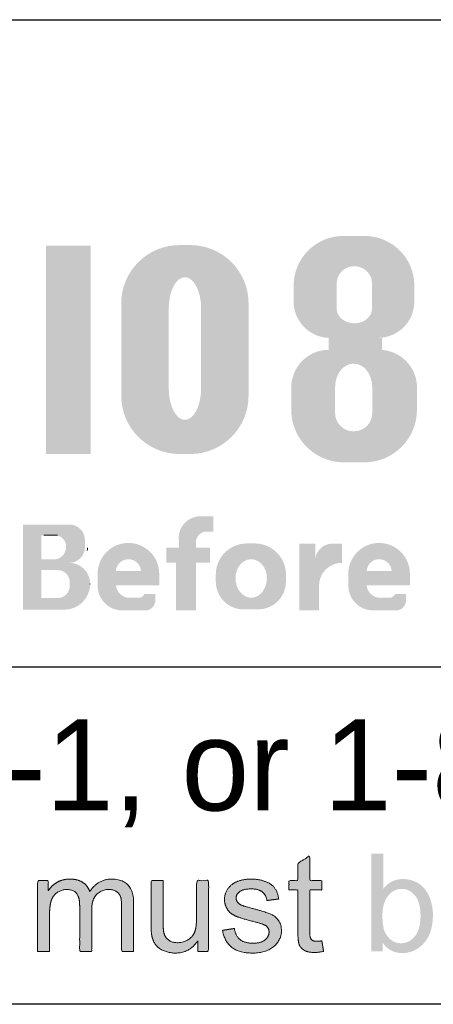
# Paper-space layout 'Layout1' of a CAD drawing. Extents: x 0 to 39.3, y 0 to 22.
# Tile 4 of 131: x 4.2 to 4.8, y 2.1 to 3.7. Entities that reach past the tile are written whole.
import ezdxf
from ezdxf.enums import TextEntityAlignment as Align

# ---------------------------------------------------------------- set-up
doc = ezdxf.new("R2010")
doc.units = 0
doc.header["$MEASUREMENT"] = 0
doc.layers.add('SH_Data', color=7, linetype='Continuous', lineweight=0)
doc.layers.add('SH_Text', color=7, linetype='Continuous', lineweight=13)
doc.styles.add('Font 70-Sub Title', font='font70.shx', dxfattribs={"height": 0.17})

# ---------------------------------------------------------------- blocks, each defined once
blk = doc.blocks.new('OUPS LOGO2')
at = {"layer": 'SH_Text', "extrusion": (0, 0, -1)}
h = blk.add_hatch(color=7, dxfattribs=at)
h.paths.add_polyline_path([(-2.239285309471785, 1.104010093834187, 0.414213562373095), (-2.315595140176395, 1.180319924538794), (-2.348331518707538, 1.180319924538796, 0.414213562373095), (-2.424641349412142, 1.104010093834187), (-2.424641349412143, 1.07970996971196, 0.414213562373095), (-2.368642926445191, 1.02371154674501), (-2.295283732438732, 1.023711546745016, 0.414213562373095), (-2.239285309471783, 1.07970996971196)])
edge = h.paths.add_edge_path(flags=16)
edge.add_ellipse((-2.332522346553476, 1.107621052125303), major_axis=(-0.02707546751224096, 0), ratio=0.969373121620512, start_angle=180, end_angle=360)
edge.add_line((-2.359597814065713, 1.107621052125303), (-2.359597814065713, 1.068330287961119))
edge.add_ellipse((-2.332522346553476, 1.068330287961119), major_axis=(-0.02707546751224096, 0), ratio=0.8184527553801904, start_angle=0, end_angle=180)
edge.add_line((-2.305446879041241, 1.068330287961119), (-2.305446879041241, 1.107621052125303))
h = blk.add_hatch(color=7, dxfattribs=at)
h.paths.add_polyline_path([(-2.080598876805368, 1.166322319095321, 0.414213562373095), (-2.170068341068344, 1.076852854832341), (-2.170068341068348, 0.9348394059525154, 0.414213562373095), (-2.080598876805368, 0.8453699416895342), (-2.06406497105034, 0.8453699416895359, 0.414213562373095), (-1.974595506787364, 0.9348394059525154), (-1.974595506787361, 1.076852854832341, 0.414213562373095), (-2.06406497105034, 1.166322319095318)])
edge = h.paths.add_edge_path(flags=16)
edge.add_ellipse((-2.072398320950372, 1.068571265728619), major_axis=(0, -0.04840346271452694), ratio=0.5144029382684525, start_angle=90, end_angle=270)
edge.add_line((-2.097297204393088, 1.068571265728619), (-2.097297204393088, 0.9462328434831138))
edge.add_ellipse((-2.072398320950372, 0.9462328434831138), major_axis=(0, -0.04840346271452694), ratio=0.5144029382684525, start_angle=270, end_angle=450)
edge.add_line((-2.047499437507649, 0.9462328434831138), (-2.047499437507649, 1.068571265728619))
h = blk.add_hatch(color=7, dxfattribs=at)
h.paths.add_polyline_path([(-2.235585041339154, 0.9475225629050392, 0.414213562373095), (-2.293469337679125, 1.00540685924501), (-2.370799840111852, 1.00540685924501, 0.414213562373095), (-2.428684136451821, 0.9475225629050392), (-2.428684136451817, 0.913491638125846, 0.414213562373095), (-2.347729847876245, 0.8325373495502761), (-2.316539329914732, 0.832537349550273, 0.414213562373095), (-2.235585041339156, 0.913491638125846)])
edge = h.paths.add_edge_path(flags=16)
edge.add_ellipse((-2.331500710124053, 0.9075306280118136), major_axis=(-0.02842924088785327, -6.594724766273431e-18), ratio=0.959836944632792, start_angle=0, end_angle=180)
edge.add_line((-2.30307146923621, 0.9075306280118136), (-2.30307146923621, 0.9484421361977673))
edge.add_ellipse((-2.331500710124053, 0.9484421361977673), major_axis=(0, -0.03578125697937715), ratio=0.794528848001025, start_angle=90, end_angle=270)
edge.add_line((-2.359929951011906, 0.9484421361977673), (-2.359929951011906, 0.9075306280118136))
for points in [[(-2.089224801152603, 0.605056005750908), (-2.058704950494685, 0.605056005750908), (-2.058704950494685, 0.678405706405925), (-2.043794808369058, 0.678405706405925), (-2.043794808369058, 0.7013880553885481), (-2.063125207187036, 0.7013880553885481), (-2.063125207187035, 0.7118365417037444, 0.4531923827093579), (-2.096384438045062, 0.7497739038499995), (-2.115846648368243, 0.7497739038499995), (-2.115846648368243, 0.7267915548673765), (-2.115846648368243, 0.7263064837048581), (-2.105706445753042, 0.7263064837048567, -0.4142135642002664), (-2.089224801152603, 0.7098248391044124), (-2.089224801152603, 0.7013880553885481), (-2.1107689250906, 0.7013880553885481), (-2.1107689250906, 0.678405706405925), (-2.089224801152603, 0.678405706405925)], [(-2.313531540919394, 0.7077435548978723), (-2.313531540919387, 0.6780927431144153, -0.4162431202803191), (-2.278377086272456, 0.6431808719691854), (-2.278377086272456, 0.605056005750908), (-2.247857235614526, 0.605056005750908), (-2.247857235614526, 0.7077435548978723), (-2.272414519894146, 0.7077435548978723), (-2.272414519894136, 0.6808626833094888, 0.4180789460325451), (-2.29965201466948, 0.7077435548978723)]]:
    blk.add_hatch(color=7, dxfattribs=at).paths.add_polyline_path(points)
h = blk.add_hatch(color=7, dxfattribs=at)
h.paths.add_polyline_path([(-1.887468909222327, 0.6062547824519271), (-1.823817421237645, 0.6062547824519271), (-1.823817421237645, 0.7369814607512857), (-1.894983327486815, 0.7369814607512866, 0.4142135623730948), (-1.918748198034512, 0.7132165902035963), (-1.918748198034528, 0.7053195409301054, 0.4486468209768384), (-1.894593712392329, 0.6781839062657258), (-1.894703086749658, 0.6781839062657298, 0.3935333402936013), (-1.926702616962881, 0.6483829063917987), (-1.926802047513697, 0.6459251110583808, -0.05131502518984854), (-1.926111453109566, 0.6526363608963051), (-1.926802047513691, 0.6455879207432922, 0.4142135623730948)])
h.paths.add_polyline_path([(-1.851774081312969, 0.68350236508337), (-1.851774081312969, 0.7204284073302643), (-1.873036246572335, 0.7204284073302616, 0.4253373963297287), (-1.889911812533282, 0.7029020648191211, 0.424774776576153), (-1.871196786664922, 0.68350236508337)], flags=16)
h.paths.add_polyline_path([(-1.877054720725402, 0.6240811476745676), (-1.851774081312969, 0.6240811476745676), (-1.851774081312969, 0.6669493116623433), (-1.877312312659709, 0.6669493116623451, 0.4142135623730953), (-1.895434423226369, 0.6488272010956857), (-1.895434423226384, 0.642460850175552, 0.4142135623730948)], flags=16)
h = blk.add_hatch(color=7, dxfattribs=at)
h.paths.add_polyline_path([(-2.026949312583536, 0.6301011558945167), (-2.026949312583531, 0.6202821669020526, 0.414213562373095), (-2.011723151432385, 0.605056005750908), (-1.976328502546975, 0.6050560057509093, 0.414213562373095), (-1.938356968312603, 0.643027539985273), (-1.938356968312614, 0.661452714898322, 0.9999999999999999), (-2.03288372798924, 0.661452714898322), (-2.03288372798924, 0.6437771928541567), (-1.966459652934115, 0.6437771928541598, -0.3897479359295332), (-1.98739566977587, 0.6245346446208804), (-2.00150985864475, 0.6245346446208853, -0.296203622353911), (-2.010081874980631, 0.6301011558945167)])
h.paths.add_polyline_path([(-2.004933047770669, 0.6654234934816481), (-1.966410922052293, 0.6654234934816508, 0.9495754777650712)], flags=16)
h = blk.add_hatch(color=7, dxfattribs=at)
h.paths.add_polyline_path([(-2.119796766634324, 0.6601547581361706, 0.414213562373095), (-2.167608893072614, 0.7079668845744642), (-2.179739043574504, 0.7079668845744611, 0.414213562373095), (-2.227551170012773, 0.6601547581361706), (-2.227551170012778, 0.6493606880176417, 0.414213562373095), (-2.18477749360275, 0.6065870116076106), (-2.162570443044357, 0.6065870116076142, 0.414213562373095), (-2.119796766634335, 0.6493606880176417)])
edge = h.paths.add_edge_path(flags=16)
edge.add_ellipse((-2.174141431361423, 0.6547577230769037), major_axis=(-0, -0.02896105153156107), ratio=0.8321863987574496, start_angle=90, end_angle=270, ccw=False)
edge.add_ellipse((-2.174141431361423, 0.6547577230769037), major_axis=(-0, -0.03022876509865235), ratio=0.7972867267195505, start_angle=-90, end_angle=90, ccw=False)
h = blk.add_hatch(color=7, dxfattribs=at)
h.paths.add_polyline_path([(-2.41186971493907, 0.6301011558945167), (-2.411869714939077, 0.6202821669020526, 0.414213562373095), (-2.396643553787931, 0.605056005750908), (-2.36124890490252, 0.6050560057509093, 0.414213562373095), (-2.323277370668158, 0.643027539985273), (-2.32327737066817, 0.661452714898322, 0.9999999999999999), (-2.417804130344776, 0.661452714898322), (-2.417804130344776, 0.6437771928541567), (-2.35138005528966, 0.6437771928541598, -0.3897479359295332), (-2.372316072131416, 0.6245346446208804), (-2.386430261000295, 0.6245346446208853, -0.296203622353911), (-2.395002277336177, 0.6301011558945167)])
h.paths.add_polyline_path([(-2.389853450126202, 0.6654234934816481), (-2.351331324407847, 0.6654234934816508, 0.9495754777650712)], flags=16)
at = {"layer": 'SH_Text', "linetype": 'Continuous', "lineweight": 0, "extrusion": (0, 0, -1)}
h = blk.add_hatch(color=7, dxfattribs=at)
edge = h.paths.add_edge_path()
edge.add_line((-2.282613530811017, 0.09756531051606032), (-2.285245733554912, 0.08127855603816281))
edge.add_spline(control_points=[(-2.285245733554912, 0.08127855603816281), (-2.277472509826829, 0.07964415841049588), (-2.271335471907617, 0.07964415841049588), (-2.261310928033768, 0.07964415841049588), (-2.25578723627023, 0.08282443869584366), (-2.250263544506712, 0.08600471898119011), (-2.248013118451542, 0.09118507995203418), (-2.245762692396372, 0.09636544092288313), (-2.245762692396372, 0.1129830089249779)], knot_values=[0, 0, 0, 0.25, 0.25, 0.5, 0.5, 0.75, 0.75, 1, 1, 1], degree=2, periodic=0)
edge.add_line((-2.245762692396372, 0.1129830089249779), (-2.245762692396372, 0.175662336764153))
edge.add_line((-2.245762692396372, 0.175662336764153), (-2.232143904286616, 0.175662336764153))
edge.add_line((-2.232143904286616, 0.175662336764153), (-2.232143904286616, 0.1899677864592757))
edge.add_line((-2.232143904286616, 0.1899677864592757), (-2.245762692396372, 0.1899677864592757))
edge.add_line((-2.245762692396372, 0.1899677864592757), (-2.245762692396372, 0.2169067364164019))
edge.add_line((-2.245762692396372, 0.2169067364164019), (-2.2641881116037, 0.2279684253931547))
edge.add_line((-2.2641881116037, 0.2279684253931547), (-2.2641881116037, 0.1899677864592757))
edge.add_line((-2.2641881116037, 0.1899677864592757), (-2.282613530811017, 0.1899677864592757))
edge.add_line((-2.282613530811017, 0.1899677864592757), (-2.282613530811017, 0.175662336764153))
edge.add_line((-2.282613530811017, 0.175662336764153), (-2.2641881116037, 0.175662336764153))
edge.add_line((-2.2641881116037, 0.175662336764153), (-2.2641881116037, 0.1119029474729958))
edge.add_spline(control_points=[(-2.2641881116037, 0.1119029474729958), (-2.2641881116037, 0.1039973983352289), (-2.265155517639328, 0.1017389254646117), (-2.266122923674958, 0.09948045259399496), (-2.268311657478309, 0.09814557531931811), (-2.270500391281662, 0.09681069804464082), (-2.27457207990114, 0.09681069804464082), (-2.277626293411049, 0.09681069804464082), (-2.282613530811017, 0.09756531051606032)], knot_values=[0, 0, 0, 0.25, 0.25, 0.5, 0.5, 0.75, 0.75, 1, 1, 1], degree=2, periodic=0)
h = blk.add_hatch(color=7, dxfattribs=at)
edge = h.paths.add_edge_path()
edge.add_line((-2.375885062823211, 0.08113192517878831), (-2.358832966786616, 0.08113192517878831))
edge.add_line((-2.358832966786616, 0.08113192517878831), (-2.358832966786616, 0.2312819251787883))
edge.add_line((-2.358832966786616, 0.2312819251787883), (-2.377258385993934, 0.2312819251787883))
edge.add_line((-2.377258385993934, 0.2312819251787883), (-2.377258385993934, 0.1777741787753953))
edge.add_spline(control_points=[(-2.377258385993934, 0.1777741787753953), (-2.388931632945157, 0.1923711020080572), (-2.407056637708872, 0.1923711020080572), (-2.417090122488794, 0.1923711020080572), (-2.426049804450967, 0.1883271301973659), (-2.435009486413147, 0.1842831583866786), (-2.440795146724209, 0.1769632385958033), (-2.44658080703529, 0.1696433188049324), (-2.449857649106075, 0.1593022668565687), (-2.453134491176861, 0.1489612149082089), (-2.453134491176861, 0.1371878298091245), (-2.453134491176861, 0.109238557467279), (-2.439303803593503, 0.09398358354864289), (-2.425473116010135, 0.07872860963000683), (-2.40610890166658, 0.07872860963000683), (-2.386848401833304, 0.07872860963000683), (-2.375885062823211, 0.09475428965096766)], knot_values=[0, 0, 0, 0.125, 0.125, 0.25, 0.25, 0.375, 0.375, 0.5, 0.5, 0.6249999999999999, 0.6249999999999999, 0.75, 0.75, 0.875, 0.875, 1, 1, 1], degree=2, periodic=0)
edge.add_line((-2.375885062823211, 0.09475428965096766), (-2.375885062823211, 0.08113192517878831))
edge = h.paths.add_edge_path(flags=16)
edge.add_spline(control_points=[(-2.375656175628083, 0.1363706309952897), (-2.375656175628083, 0.1167936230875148), (-2.380972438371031, 0.1080816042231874), (-2.389662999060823, 0.09383516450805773), (-2.404487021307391, 0.09383516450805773), (-2.416551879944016, 0.09383516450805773), (-2.425344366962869, 0.1043407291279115), (-2.434136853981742, 0.1148462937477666), (-2.434136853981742, 0.1356517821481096), (-2.434136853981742, 0.1569704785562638), (-2.425702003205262, 0.167117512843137), (-2.417267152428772, 0.1772645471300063), (-2.405306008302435, 0.1772645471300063), (-2.393241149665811, 0.1772645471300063), (-2.384448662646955, 0.1667589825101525), (-2.375656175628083, 0.1562534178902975), (-2.375656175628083, 0.1363706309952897)], knot_values=[0, 0, 0, 0.125, 0.125, 0.25, 0.25, 0.375, 0.375, 0.5, 0.5, 0.6249999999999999, 0.6249999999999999, 0.75, 0.75, 0.875, 0.875, 1, 1, 1], degree=2, periodic=0)
h = blk.add_hatch(color=7, dxfattribs=at)
edge = h.paths.add_edge_path()
edge.add_line((-1.846105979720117, 0.08113192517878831), (-1.846105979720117, 0.1899677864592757))
edge.add_line((-1.846105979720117, 0.1899677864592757), (-1.862585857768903, 0.1899677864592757))
edge.add_line((-1.862585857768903, 0.1899677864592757), (-1.862585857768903, 0.1746090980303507))
edge.add_spline(control_points=[(-1.862585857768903, 0.1746090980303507), (-1.867708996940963, 0.1826165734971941), (-1.876214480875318, 0.187493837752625), (-1.884719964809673, 0.1923711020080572), (-1.895583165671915, 0.1923711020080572), (-1.907674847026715, 0.1923711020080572), (-1.915411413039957, 0.1873409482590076), (-1.923147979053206, 0.1823107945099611), (-1.926325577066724, 0.1732769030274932), (-1.939252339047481, 0.1923711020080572), (-1.959973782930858, 0.1923711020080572), (-1.976183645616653, 0.1923711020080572), (-1.984903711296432, 0.1834087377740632), (-1.993623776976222, 0.1744463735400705), (-1.993623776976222, 0.1558027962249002)], knot_values=[0, 0, 0, 0.1428571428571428, 0.1428571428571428, 0.2857142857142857, 0.2857142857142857, 0.4285714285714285, 0.4285714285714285, 0.5714285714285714, 0.5714285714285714, 0.7142857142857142, 0.7142857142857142, 0.8571428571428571, 0.8571428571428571, 1, 1, 1], degree=2, periodic=0)
edge.add_line((-1.993623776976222, 0.1558027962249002), (-1.993623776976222, 0.08113192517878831))
edge.add_line((-1.993623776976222, 0.08113192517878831), (-1.975198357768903, 0.08113192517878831))
edge.add_line((-1.975198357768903, 0.08113192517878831), (-1.975198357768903, 0.1496264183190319))
edge.add_spline(control_points=[(-1.975198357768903, 0.1496264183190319), (-1.975198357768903, 0.1606845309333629), (-1.973404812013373, 0.1655474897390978), (-1.971611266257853, 0.1704104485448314), (-1.96689851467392, 0.1733797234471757), (-1.962185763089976, 0.1763489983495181), (-1.95583235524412, 0.1763489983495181), (-1.944355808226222, 0.1763489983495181), (-1.936773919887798, 0.1687215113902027), (-1.929192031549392, 0.1610940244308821), (-1.929192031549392, 0.1443030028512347)], knot_values=[0, 0, 0, 0.2, 0.2, 0.4, 0.4, 0.6000000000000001, 0.6000000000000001, 0.8, 0.8, 1, 1, 1], degree=2, periodic=0)
edge.add_line((-1.929192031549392, 0.1443030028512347), (-1.929192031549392, 0.08113192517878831))
edge.add_line((-1.929192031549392, 0.08113192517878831), (-1.910766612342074, 0.08113192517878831))
edge.add_line((-1.910766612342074, 0.08113192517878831), (-1.910766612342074, 0.1517776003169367))
edge.add_spline(control_points=[(-1.910766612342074, 0.1517776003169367), (-1.910766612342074, 0.1640624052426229), (-1.906255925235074, 0.1702057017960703), (-1.901745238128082, 0.1763489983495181), (-1.891493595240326, 0.1763489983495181), (-1.883702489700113, 0.1763489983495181), (-1.877089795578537, 0.1722540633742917), (-1.870477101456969, 0.1681591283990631), (-1.867504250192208, 0.1602759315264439), (-1.864531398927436, 0.1523927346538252), (-1.864531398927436, 0.137545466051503)], knot_values=[0, 0, 0, 0.2, 0.2, 0.4, 0.4, 0.6000000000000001, 0.6000000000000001, 0.8, 0.8, 1, 1, 1], degree=2, periodic=0)
edge.add_line((-1.864531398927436, 0.137545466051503), (-1.864531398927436, 0.08113192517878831))
edge.add_line((-1.864531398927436, 0.08113192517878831), (-1.846105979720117, 0.08113192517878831))
at = {"layer": 'SH_Text', "linetype": 'Continuous', "lineweight": 0}
h = blk.add_hatch(color=7, dxfattribs=at)
edge = h.paths.add_edge_path()
edge.add_line((2.092064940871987, 0.08113192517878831), (2.092064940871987, 0.09719694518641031))
edge.add_spline(control_points=[(2.092064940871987, 0.09719694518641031), (2.079374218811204, 0.07872860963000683), (2.057574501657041, 0.07872860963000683), (2.047954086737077, 0.07872860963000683), (2.039613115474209, 0.08241583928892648), (2.031272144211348, 0.08610306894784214), (2.027229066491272, 0.09168577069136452), (2.023185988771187, 0.09726847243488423), (2.021549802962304, 0.1053599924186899), (2.020423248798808, 0.1107889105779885), (2.020423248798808, 0.1225694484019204)], knot_values=[0, 0, 0, 0.2, 0.2, 0.4, 0.4, 0.6000000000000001, 0.6000000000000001, 0.8, 0.8, 1, 1, 1], degree=2, periodic=0)
edge.add_line((2.020423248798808, 0.1225694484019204), (2.020423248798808, 0.1899677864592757))
edge.add_line((2.020423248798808, 0.1899677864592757), (2.038848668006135, 0.1899677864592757))
edge.add_line((2.038848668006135, 0.1899677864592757), (2.038848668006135, 0.12965601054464))
edge.add_spline(control_points=[(2.038848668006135, 0.12965601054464), (2.038848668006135, 0.1152182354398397), (2.039975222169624, 0.1102005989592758), (2.041713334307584, 0.1029298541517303), (2.047342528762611, 0.098783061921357), (2.052971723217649, 0.09463626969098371), (2.061259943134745, 0.09463626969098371), (2.06954995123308, 0.09463626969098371), (2.076815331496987, 0.09888588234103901), (2.084080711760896, 0.103135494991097), (2.08710005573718, 0.1104572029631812), (2.090119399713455, 0.1177789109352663), (2.090119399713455, 0.1317034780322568)], knot_values=[0, 0, 0, 0.1666666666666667, 0.1666666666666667, 0.3333333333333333, 0.3333333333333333, 0.5, 0.5, 0.6666666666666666, 0.6666666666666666, 0.8333333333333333, 0.8333333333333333, 1, 1, 1], degree=2, periodic=0)
edge.add_line((2.090119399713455, 0.1317034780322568), (2.090119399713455, 0.1899677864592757))
edge.add_line((2.090119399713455, 0.1899677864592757), (2.108544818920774, 0.1899677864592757))
edge.add_line((2.108544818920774, 0.1899677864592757), (2.108544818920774, 0.08113192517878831))
edge.add_line((2.108544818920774, 0.08113192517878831), (2.092064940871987, 0.08113192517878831))
at = {"layer": 'SH_Text', "linetype": 'Continuous', "lineweight": 0, "extrusion": (0, 0, -1)}
h = blk.add_hatch(color=7, dxfattribs=at)
edge = h.paths.add_edge_path()
edge.add_line((-2.130060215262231, 0.1136339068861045), (-2.148256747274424, 0.1164949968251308))
edge.add_spline(control_points=[(-2.148256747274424, 0.1164949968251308), (-2.149798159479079, 0.1055245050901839), (-2.156837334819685, 0.09967983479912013), (-2.16387651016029, 0.09383516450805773), (-2.176515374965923, 0.09383516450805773), (-2.189256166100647, 0.09383516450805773), (-2.195421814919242, 0.0990155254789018), (-2.20158746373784, 0.1041958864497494), (-2.20158746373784, 0.1111733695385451), (-2.20158746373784, 0.1174302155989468), (-2.196137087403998, 0.1210208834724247), (-2.192331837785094, 0.1234832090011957), (-2.177255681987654, 0.1272795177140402), (-2.156950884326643, 0.1323972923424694), (-2.149102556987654, 0.136132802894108), (-2.141254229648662, 0.1398683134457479), (-2.137202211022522, 0.14646938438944), (-2.133150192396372, 0.1530704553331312), (-2.133150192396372, 0.1610528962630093), (-2.133150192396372, 0.1683200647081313), (-2.136485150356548, 0.174511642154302), (-2.139820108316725, 0.1807032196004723), (-2.145565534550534, 0.1847981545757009), (-2.149875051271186, 0.1879703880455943), (-2.157313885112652, 0.1901707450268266), (-2.164752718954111, 0.1923711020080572), (-2.173268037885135, 0.1923711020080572), (-2.186094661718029, 0.1923711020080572), (-2.195790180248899, 0.1886794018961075), (-2.205485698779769, 0.1849877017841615), (-2.210103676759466, 0.1786816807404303), (-2.214721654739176, 0.1723756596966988), (-2.216465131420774, 0.1618146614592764)], knot_values=[0, 0, 0, 0.0625, 0.0625, 0.125, 0.125, 0.1875, 0.1875, 0.25, 0.25, 0.3124999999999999, 0.3124999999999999, 0.375, 0.375, 0.4375, 0.4375, 0.5, 0.5, 0.5625, 0.5625, 0.6249999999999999, 0.6249999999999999, 0.6875, 0.6875, 0.75, 0.75, 0.8124999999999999, 0.8124999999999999, 0.875, 0.875, 0.9375, 0.9375, 1, 1, 1], degree=2, periodic=0)
edge.add_line((-2.216465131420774, 0.1618146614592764), (-2.198383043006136, 0.1594113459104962))
edge.add_spline(control_points=[(-2.198383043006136, 0.1594113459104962), (-2.197152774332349, 0.167824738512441), (-2.191255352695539, 0.1725446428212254), (-2.185357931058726, 0.1772645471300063), (-2.174591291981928, 0.1772645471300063), (-2.161873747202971, 0.1772645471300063), (-2.156438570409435, 0.1730578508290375), (-2.151003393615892, 0.1688511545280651), (-2.151003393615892, 0.1632076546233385), (-2.151003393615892, 0.1596151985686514), (-2.153260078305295, 0.1567433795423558), (-2.155514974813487, 0.1537678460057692), (-2.160335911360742, 0.1518187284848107), (-2.163104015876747, 0.1507923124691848), (-2.176642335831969, 0.1470979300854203), (-2.196230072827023, 0.1418782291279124), (-2.203988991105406, 0.138552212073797), (-2.211747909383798, 0.1352261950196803), (-2.216166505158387, 0.1288799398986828), (-2.220585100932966, 0.1225336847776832), (-2.220585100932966, 0.1131171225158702), (-2.220585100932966, 0.1039062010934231), (-2.215196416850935, 0.09576997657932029), (-2.209807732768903, 0.0876337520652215), (-2.199647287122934, 0.08318118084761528), (-2.189486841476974, 0.07872860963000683), (-2.176656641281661, 0.07872860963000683), (-2.155411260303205, 0.07872860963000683), (-2.144275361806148, 0.08753182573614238), (-2.133139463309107, 0.0963350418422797), (-2.130060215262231, 0.1136339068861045)], knot_values=[0, 0, 0, 0.06666666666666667, 0.06666666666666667, 0.1333333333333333, 0.1333333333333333, 0.2, 0.2, 0.2666666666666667, 0.2666666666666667, 0.3333333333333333, 0.3333333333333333, 0.4, 0.4, 0.4666666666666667, 0.4666666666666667, 0.5333333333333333, 0.5333333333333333, 0.6, 0.6, 0.6666666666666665, 0.6666666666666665, 0.7333333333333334, 0.7333333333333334, 0.8, 0.8, 0.8666666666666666, 0.8666666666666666, 0.9333333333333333, 0.9333333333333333, 1, 1, 1], degree=2, periodic=0)
at = {"layer": 'SH_Data', "lineweight": 30}
for p, q in [((1.332267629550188e-15, 1.512535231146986), (4.250000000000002, 1.512535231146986)), ((4.250000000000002, 0.5178641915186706), (1.332267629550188e-15, 0.5178641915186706)), ((4.250000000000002, 0), (0, 0))]:
    blk.add_line(p, q, dxfattribs=at)
at = {"layer": 'SH_Text', "color": 6}
for p, q in [((1.876977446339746, 0.7204284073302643), (1.85571528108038, 0.7204284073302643)), ((1.926802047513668, 0.6459251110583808), (1.926802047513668, 0.6455879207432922))]:
    blk.add_line(p, q, dxfattribs=at)
at = {"layer": 'SH_Text', "color": 6, "extrusion": (0, 0, -1)}
blk.add_arc((-1.905173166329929, 0.701018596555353), 0.01751623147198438, 180, 192.5977460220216, dxfattribs=at)
at = {"layer": 'SH_Text', "color": 7, "linetype": 'Continuous', "lineweight": 0}
for points, knots in [([(2.282613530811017, 0.09756531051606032), (2.283929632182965, 0.08942193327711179), (2.285245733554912, 0.08127855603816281), (2.277472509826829, 0.07964415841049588), (2.271335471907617, 0.07964415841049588), (2.261310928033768, 0.07964415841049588), (2.25578723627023, 0.08282443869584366), (2.250263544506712, 0.08600471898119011), (2.248013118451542, 0.09118507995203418), (2.245762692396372, 0.09636544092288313), (2.245762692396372, 0.1129830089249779), (2.245762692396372, 0.1443226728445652), (2.245762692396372, 0.175662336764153), (2.238953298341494, 0.175662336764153), (2.232143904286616, 0.175662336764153), (2.232143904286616, 0.1828150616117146), (2.232143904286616, 0.1899677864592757), (2.238953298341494, 0.1899677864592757), (2.245762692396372, 0.1899677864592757), (2.245762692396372, 0.203437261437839), (2.245762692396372, 0.2169067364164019), (2.254975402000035, 0.2224375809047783), (2.2641881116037, 0.2279684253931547), (2.2641881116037, 0.2089681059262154), (2.2641881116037, 0.1899677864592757), (2.273400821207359, 0.1899677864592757), (2.282613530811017, 0.1899677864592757), (2.282613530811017, 0.1828150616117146), (2.282613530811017, 0.175662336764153), (2.273400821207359, 0.175662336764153), (2.2641881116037, 0.175662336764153), (2.2641881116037, 0.1437826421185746), (2.2641881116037, 0.1119029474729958), (2.2641881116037, 0.1039973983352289), (2.265155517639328, 0.1017389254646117), (2.266122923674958, 0.09948045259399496), (2.268311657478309, 0.09814557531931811), (2.270500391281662, 0.09681069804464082), (2.27457207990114, 0.09681069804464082), (2.277626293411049, 0.09681069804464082), (2.282613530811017, 0.09756531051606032)], [0, 0, 0, 0.25, 0.25, 0.3125, 0.3125, 0.375, 0.375, 0.4374999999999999, 0.4374999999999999, 0.5, 0.5, 0.5227272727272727, 0.5227272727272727, 0.5454545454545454, 0.5454545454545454, 0.5681818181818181, 0.5681818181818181, 0.5909090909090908, 0.5909090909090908, 0.6136363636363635, 0.6136363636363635, 0.6363636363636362, 0.6363636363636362, 0.6590909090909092, 0.6590909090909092, 0.6818181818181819, 0.6818181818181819, 0.7045454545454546, 0.7045454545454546, 0.7272727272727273, 0.7272727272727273, 0.75, 0.75, 0.8125, 0.8125, 0.875, 0.875, 0.9375, 0.9375, 1, 1, 1]), ([(1.846105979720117, 0.08113192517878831), (1.846105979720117, 0.1355498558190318), (1.846105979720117, 0.1899677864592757), (1.85434591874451, 0.1899677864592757), (1.862585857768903, 0.1899677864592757), (1.862585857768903, 0.182288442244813), (1.862585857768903, 0.1746090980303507), (1.867708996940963, 0.1826165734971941), (1.876214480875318, 0.187493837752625), (1.884719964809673, 0.1923711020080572), (1.895583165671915, 0.1923711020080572), (1.907674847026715, 0.1923711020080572), (1.915411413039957, 0.1873409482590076), (1.923147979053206, 0.1823107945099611), (1.926325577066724, 0.1732769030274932), (1.939252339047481, 0.1923711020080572), (1.959973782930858, 0.1923711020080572), (1.976183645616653, 0.1923711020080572), (1.984903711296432, 0.1834087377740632), (1.993623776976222, 0.1744463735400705), (1.993623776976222, 0.1558027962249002), (1.993623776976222, 0.1184673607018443), (1.993623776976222, 0.08113192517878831), (1.984411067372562, 0.08113192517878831), (1.975198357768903, 0.08113192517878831), (1.975198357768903, 0.1153791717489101), (1.975198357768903, 0.1496264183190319), (1.975198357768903, 0.1606845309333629), (1.973404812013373, 0.1655474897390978), (1.971611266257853, 0.1704104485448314), (1.96689851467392, 0.1733797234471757), (1.962185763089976, 0.1763489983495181), (1.95583235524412, 0.1763489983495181), (1.944355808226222, 0.1763489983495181), (1.936773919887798, 0.1687215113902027), (1.929192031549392, 0.1610940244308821), (1.929192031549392, 0.1443030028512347), (1.929192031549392, 0.1127174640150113), (1.929192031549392, 0.08113192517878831), (1.919979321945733, 0.08113192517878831), (1.910766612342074, 0.08113192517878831), (1.910766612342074, 0.1164547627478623), (1.910766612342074, 0.1517776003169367), (1.910766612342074, 0.1640624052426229), (1.906255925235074, 0.1702057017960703), (1.901745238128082, 0.1763489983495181), (1.891493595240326, 0.1763489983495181), (1.883702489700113, 0.1763489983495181), (1.877089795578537, 0.1722540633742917), (1.870477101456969, 0.1681591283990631), (1.867504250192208, 0.1602759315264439), (1.864531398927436, 0.1523927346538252), (1.864531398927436, 0.137545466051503), (1.864531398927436, 0.1093386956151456), (1.864531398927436, 0.08113192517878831), (1.855318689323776, 0.08113192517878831), (1.846105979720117, 0.08113192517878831)], [0, 0, 0, 0.04761904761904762, 0.04761904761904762, 0.09523809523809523, 0.09523809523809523, 0.1428571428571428, 0.1428571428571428, 0.163265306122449, 0.163265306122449, 0.1836734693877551, 0.1836734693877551, 0.2040816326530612, 0.2040816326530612, 0.2244897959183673, 0.2244897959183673, 0.2448979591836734, 0.2448979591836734, 0.2653061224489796, 0.2653061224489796, 0.2857142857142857, 0.2857142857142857, 0.3333333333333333, 0.3333333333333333, 0.3809523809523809, 0.3809523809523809, 0.4285714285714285, 0.4285714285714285, 0.4571428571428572, 0.4571428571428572, 0.4857142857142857, 0.4857142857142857, 0.5142857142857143, 0.5142857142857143, 0.5428571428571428, 0.5428571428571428, 0.5714285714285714, 0.5714285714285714, 0.6190476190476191, 0.6190476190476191, 0.6666666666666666, 0.6666666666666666, 0.7142857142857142, 0.7142857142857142, 0.7428571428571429, 0.7428571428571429, 0.7714285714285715, 0.7714285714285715, 0.7999999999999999, 0.7999999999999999, 0.8285714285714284, 0.8285714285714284, 0.8571428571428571, 0.8571428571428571, 0.9285714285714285, 0.9285714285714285, 1, 1, 1]), ([(2.092064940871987, 0.08113192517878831), (2.092064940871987, 0.08916443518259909), (2.092064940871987, 0.09719694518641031), (2.079374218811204, 0.07872860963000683), (2.057574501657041, 0.07872860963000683), (2.047954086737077, 0.07872860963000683), (2.039613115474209, 0.08241583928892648), (2.031272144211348, 0.08610306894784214), (2.027229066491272, 0.09168577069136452), (2.023185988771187, 0.09726847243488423), (2.021549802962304, 0.1053599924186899), (2.020423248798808, 0.1107889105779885), (2.020423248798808, 0.1225694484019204), (2.020423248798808, 0.1562686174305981), (2.020423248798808, 0.1899677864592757), (2.029635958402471, 0.1899677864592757), (2.038848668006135, 0.1899677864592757), (2.038848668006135, 0.1598118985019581), (2.038848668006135, 0.12965601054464), (2.038848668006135, 0.1152182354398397), (2.039975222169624, 0.1102005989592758), (2.041713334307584, 0.1029298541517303), (2.047342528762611, 0.098783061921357), (2.052971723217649, 0.09463626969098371), (2.061259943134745, 0.09463626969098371), (2.06954995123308, 0.09463626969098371), (2.076815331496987, 0.09888588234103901), (2.084080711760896, 0.103135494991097), (2.08710005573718, 0.1104572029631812), (2.090119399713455, 0.1177789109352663), (2.090119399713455, 0.1317034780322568), (2.090119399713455, 0.1608356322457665), (2.090119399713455, 0.1899677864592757), (2.099332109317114, 0.1899677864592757), (2.108544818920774, 0.1899677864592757), (2.108544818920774, 0.1355498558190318), (2.108544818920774, 0.08113192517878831), (2.100304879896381, 0.08113192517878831), (2.092064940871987, 0.08113192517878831)], [0, 0, 0, 0.2, 0.2, 0.24, 0.24, 0.28, 0.28, 0.3200000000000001, 0.3200000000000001, 0.36, 0.36, 0.4, 0.4, 0.4666666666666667, 0.4666666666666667, 0.5333333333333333, 0.5333333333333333, 0.6000000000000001, 0.6000000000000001, 0.6333333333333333, 0.6333333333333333, 0.6666666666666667, 0.6666666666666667, 0.7000000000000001, 0.7000000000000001, 0.7333333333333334, 0.7333333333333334, 0.7666666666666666, 0.7666666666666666, 0.8, 0.8, 0.8500000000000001, 0.8500000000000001, 0.9, 0.9, 0.9500000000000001, 0.9500000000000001, 1, 1, 1]), ([(2.130060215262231, 0.1136339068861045), (2.139158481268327, 0.1150644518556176), (2.148256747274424, 0.1164949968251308), (2.149798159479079, 0.1055245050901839), (2.156837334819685, 0.09967983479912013), (2.16387651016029, 0.09383516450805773), (2.176515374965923, 0.09383516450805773), (2.189256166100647, 0.09383516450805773), (2.195421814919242, 0.0990155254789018), (2.20158746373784, 0.1041958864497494), (2.20158746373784, 0.1111733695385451), (2.20158746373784, 0.1174302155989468), (2.196137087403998, 0.1210208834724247), (2.192331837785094, 0.1234832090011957), (2.177255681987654, 0.1272795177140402), (2.156950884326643, 0.1323972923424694), (2.149102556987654, 0.136132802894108), (2.141254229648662, 0.1398683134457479), (2.137202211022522, 0.14646938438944), (2.133150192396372, 0.1530704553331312), (2.133150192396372, 0.1610528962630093), (2.133150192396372, 0.1683200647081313), (2.136485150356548, 0.174511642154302), (2.139820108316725, 0.1807032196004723), (2.145565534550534, 0.1847981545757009), (2.149875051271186, 0.1879703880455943), (2.157313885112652, 0.1901707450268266), (2.164752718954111, 0.1923711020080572), (2.173268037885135, 0.1923711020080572), (2.186094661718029, 0.1923711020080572), (2.195790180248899, 0.1886794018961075), (2.205485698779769, 0.1849877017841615), (2.210103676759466, 0.1786816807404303), (2.214721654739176, 0.1723756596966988), (2.216465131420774, 0.1618146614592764), (2.207424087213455, 0.1606130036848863), (2.198383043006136, 0.1594113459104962), (2.197152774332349, 0.167824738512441), (2.191255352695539, 0.1725446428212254), (2.185357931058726, 0.1772645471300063), (2.174591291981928, 0.1772645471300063), (2.161873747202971, 0.1772645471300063), (2.156438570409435, 0.1730578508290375), (2.151003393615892, 0.1688511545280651), (2.151003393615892, 0.1632076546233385), (2.151003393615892, 0.1596151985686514), (2.153260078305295, 0.1567433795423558), (2.155514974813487, 0.1537678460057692), (2.160335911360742, 0.1518187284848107), (2.163104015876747, 0.1507923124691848), (2.176642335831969, 0.1470979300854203), (2.196230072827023, 0.1418782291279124), (2.203988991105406, 0.138552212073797), (2.211747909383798, 0.1352261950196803), (2.216166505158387, 0.1288799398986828), (2.220585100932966, 0.1225336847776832), (2.220585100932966, 0.1131171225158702), (2.220585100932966, 0.1039062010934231), (2.215196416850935, 0.09576997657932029), (2.209807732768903, 0.0876337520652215), (2.199647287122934, 0.08318118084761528), (2.189486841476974, 0.07872860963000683), (2.176656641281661, 0.07872860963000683), (2.155411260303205, 0.07872860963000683), (2.144275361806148, 0.08753182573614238), (2.133139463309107, 0.0963350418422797), (2.130060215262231, 0.1136339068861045)], [0, 0, 0, 0.25, 0.25, 0.265625, 0.265625, 0.28125, 0.28125, 0.296875, 0.296875, 0.3125, 0.3125, 0.328125, 0.328125, 0.34375, 0.34375, 0.359375, 0.359375, 0.375, 0.375, 0.3906249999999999, 0.3906249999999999, 0.40625, 0.40625, 0.421875, 0.421875, 0.4374999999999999, 0.4374999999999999, 0.453125, 0.453125, 0.46875, 0.46875, 0.4843749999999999, 0.4843749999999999, 0.5, 0.5, 0.75, 0.75, 0.7666666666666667, 0.7666666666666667, 0.7833333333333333, 0.7833333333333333, 0.8, 0.8, 0.8166666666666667, 0.8166666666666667, 0.8333333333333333, 0.8333333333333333, 0.85, 0.85, 0.8666666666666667, 0.8666666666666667, 0.8833333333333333, 0.8833333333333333, 0.9, 0.9, 0.9166666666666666, 0.9166666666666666, 0.9333333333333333, 0.9333333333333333, 0.95, 0.95, 0.9666666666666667, 0.9666666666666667, 0.9833333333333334, 0.9833333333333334, 1, 1, 1])]:
    blk.add_open_spline(points, degree=2, knots=knots, dxfattribs=at)
at = {"layer": 'SH_Text', "color": 7, "extrusion": (0, 0, -1)}
for points in [[(-1.858913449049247, 1.165275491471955), (-1.927683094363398, 1.165275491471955), (-1.858913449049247, 0.8453038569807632), (-1.927683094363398, 0.8453038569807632)], [(-2.293134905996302, 1.023752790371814), (-2.374815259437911, 1.023752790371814), (-2.293134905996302, 1.005267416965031), (-2.374815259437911, 1.005267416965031)]]:
    blk.add_solid(points, dxfattribs=at)
at = {"layer": 'SH_Text', "lineweight": 40, "style": 'Font 70-Sub Title'}
blk.add_text('OHIO811, 8-1-1, or 1-800-362-2764', height=0.14, dxfattribs=at).set_placement((2.124449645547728, 0.3678183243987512), align=Align.MIDDLE_CENTER)

psp = doc.layouts.get("Layout1")

# ---------------------------------------------------------------- block references
at = {"layer": 'SH_Text', "color": 7}
psp.add_blockref('OUPS LOGO2', (2.377511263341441, 2.14279348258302), dxfattribs=at)

doc.saveas('drawing.dxf')
